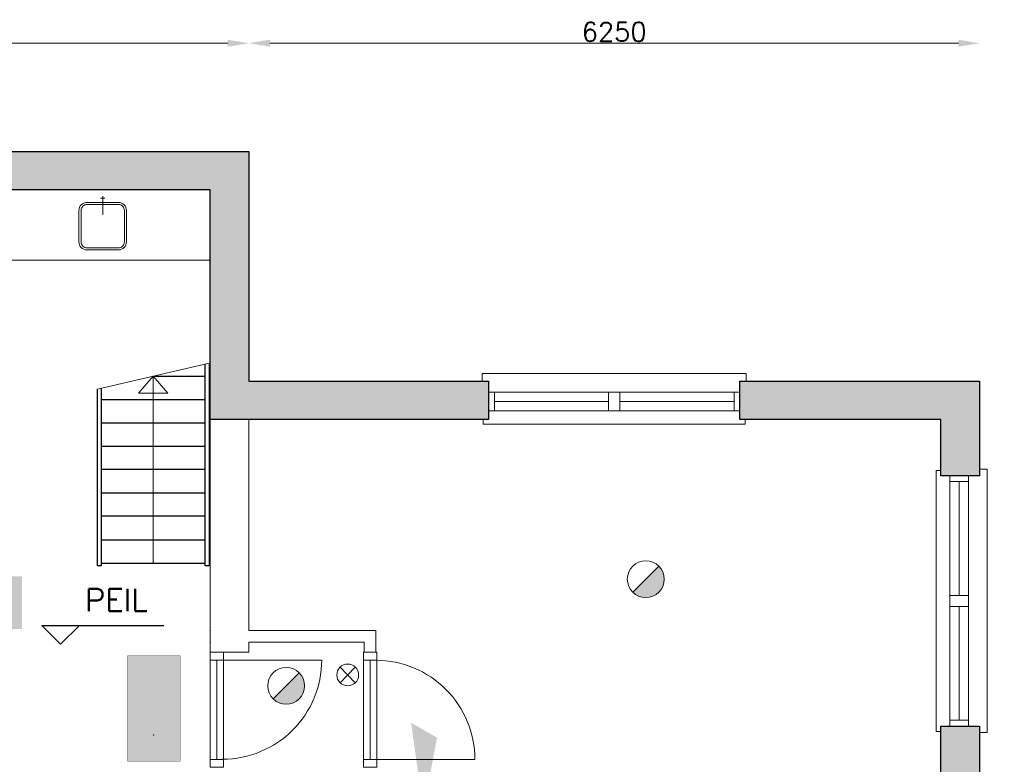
# Model space of a CAD drawing. Header units: millimetres. Extents: x -13022 to 1371524, y -38729 to 632593.
# Tile 44 of 256: x 637969 to 646391, y -6760 to -390. Entities that reach past the tile are written whole.
import ezdxf

# ---------------------------------------------------------------- set-up
doc = ezdxf.new("R2010")
doc.units = ezdxf.units.MM
doc.header["$LTSCALE"] = 35
doc.set_wipeout_variables(frame=1)
doc.linetypes.add('DASHED', pattern=[200, 100, -100])
for name, color, linetype, lineweight in [('A OPMER', 10, 'Continuous', 50), ('Al65----_beveiliging-inst', 92, 'Continuous', 9), ('B6 TEKST', 7, 'Continuous', 25), ('B95 tekst', 7, 'Continuous', 25), ('brandveiligheid voorzieningen', 10, 'Continuous', 9)]:
    doc.layers.add(name, color=color, linetype=linetype, lineweight=lineweight)
for name, color, linetype in [('LAYER102', 1, 'Continuous'), ('LAYER111', 7, 'Continuous'), ('LAYER21', 253, 'Continuous'), ('LAYER22', 7, 'Continuous'), ('LAYER24', 7, 'Continuous'), ('LAYER28', 7, 'Continuous'), ('LAYER30', 7, 'Continuous'), ('LAYER31', 7, 'Continuous'), ('LAYER73', 7, 'Continuous')]:
    doc.layers.add(name, color=color, linetype=linetype)
doc.styles.add('SIMPLEX', font='SIMPLEX.SHX', dxfattribs={"width": 0.75})
doc.styles.get("Standard").update_dxf_attribs({"font": 'simplex.shx'})
doc.dimstyles.new('~R----C~', dxfattribs={"dimtxt": 162, "dimasz": 180, "dimexe": 0.18, "dimexo": 0.0625, "dimgap": 16.2, "dimtad": 1, "dimdec": 0, "dimzin": 0, "dimdsep": 46, "dimtxsty": 'Standard', "dimcen": 0.09, "dimse1": 1, "dimse2": 1, "dimclrd": 7, "dimadec": 0, "dimazin": 0, "dimtfac": 1, "dimtdec": 4, "dimtmove": 0, "dimatfit": 3, "dimfxl": 1, "dimtolj": 1, "dimtzin": 0, "dimlwd": 13, "dimarcsym": 0})

# ---------------------------------------------------------------- blocks, each defined once
blk = doc.blocks.new('*D160')
at = {"layer": 'Defpoints', "color": 0, "linetype": 'Continuous', "transparency": 16777216}
for p in [(644377.9, -3480.9), (650942.9, -3480.9), (643563.9, -10640.9)]:
    blk.add_point(p, dxfattribs=at)
at = {"layer": 'LAYER102', "color": 7, "linetype": 'Continuous', "lineweight": 13, "transparency": 16777216}
blk.add_line((650942.9, -10460.9), (650942.9, -3660.9), dxfattribs=at)
at = {"layer": 'LAYER102', "color": 7, "linetype": 'Continuous', "transparency": 16777216}
for points in [[(650912.9, -3660.9), (650972.9, -3660.9), (650942.9, -3480.9)], [(650912.9, -10460.9), (650972.9, -10460.9), (650942.9, -10640.9)]]:
    blk.add_solid(points, dxfattribs=at)
at = {"layer": 'LAYER102', "color": 0, "linetype": 'Continuous', "lineweight": 0, "transparency": 16777216, "insert": (650845.7, -7060.9), "char_height": 162, "attachment_point": 5, "rotation": 90}
blk.add_mtext('\\A1;7160', dxfattribs=at)
blk = doc.blocks.new('*D161')
at = {"layer": 'Defpoints', "color": 0, "linetype": 'Continuous', "transparency": 16777216}
for p in [(639928.9, -1515.9), (650942.9, -1515.9), (644377.9, -3480.9)]:
    blk.add_point(p, dxfattribs=at)
at = {"layer": 'LAYER102', "color": 7, "linetype": 'Continuous', "lineweight": 13, "transparency": 16777216}
blk.add_line((650942.9, -3300.9), (650942.9, -1695.9), dxfattribs=at)
at = {"layer": 'LAYER102', "color": 7, "linetype": 'Continuous', "transparency": 16777216}
for points in [[(650912.9, -1695.9), (650972.9, -1695.9), (650942.9, -1515.9)], [(650912.9, -3300.9), (650972.9, -3300.9), (650942.9, -3480.9)]]:
    blk.add_solid(points, dxfattribs=at)
at = {"layer": 'LAYER102', "color": 0, "linetype": 'Continuous', "lineweight": 0, "transparency": 16777216, "insert": (650845.7, -2498.4), "char_height": 162, "attachment_point": 5, "rotation": 90}
blk.add_mtext('\\A1;1965', dxfattribs=at)
blk = doc.blocks.new('*D162')
at = {"layer": 'Defpoints', "color": 0, "linetype": 'Continuous', "transparency": 16777216}
for p in [(639928.9, -590.9), (626368.9, -1515.9), (639928.9, -1515.9)]:
    blk.add_point(p, dxfattribs=at)
at = {"layer": 'LAYER102', "color": 7, "linetype": 'Continuous', "lineweight": 13, "transparency": 16777216}
blk.add_line((626548.9, -590.9), (639748.9, -590.9), dxfattribs=at)
at = {"layer": 'LAYER102', "color": 7, "linetype": 'Continuous', "transparency": 16777216}
for points in [[(626548.9, -560.9), (626548.9, -620.9), (626368.9, -590.9)], [(639748.9, -560.9), (639748.9, -620.9), (639928.9, -590.9)]]:
    blk.add_solid(points, dxfattribs=at)
at = {"layer": 'LAYER102', "color": 0, "linetype": 'Continuous', "lineweight": 0, "transparency": 16777216, "insert": (633148.9, -493.7), "char_height": 162, "attachment_point": 5}
blk.add_mtext('\\A1;13560', dxfattribs=at)
blk = doc.blocks.new('*D163')
at = {"layer": 'Defpoints', "color": 0, "linetype": 'Continuous', "transparency": 16777216}
for p in [(646178.9, -590.9), (639928.9, -1515.9), (646178.9, -3480.9)]:
    blk.add_point(p, dxfattribs=at)
at = {"layer": 'LAYER102', "color": 7, "linetype": 'Continuous', "lineweight": 13, "transparency": 16777216}
blk.add_line((640108.9, -590.9), (645998.9, -590.9), dxfattribs=at)
at = {"layer": 'LAYER102', "color": 7, "linetype": 'Continuous', "transparency": 16777216}
for points in [[(640108.9, -560.9), (640108.9, -620.9), (639928.9, -590.9)], [(645998.9, -560.9), (645998.9, -620.9), (646178.9, -590.9)]]:
    blk.add_solid(points, dxfattribs=at)
at = {"layer": 'LAYER102', "color": 0, "linetype": 'Continuous', "lineweight": 0, "transparency": 16777216, "insert": (643053.9, -493.7), "char_height": 162, "attachment_point": 5}
blk.add_mtext('\\A1;6250', dxfattribs=at)
blk = doc.blocks.new('Handbrandmelder')
at = {"layer": 'brandveiligheid voorzieningen', "true_color": 0xffffff}
h = blk.add_hatch(color=7, dxfattribs=at)
h.paths.add_polyline_path([(-1.3623, 6.704), (-1.3623, 4.818), (-0.8616, 4.818), (-0.8616, 5.105), (-1.0867, 5.105), (-1.0867, 6.416), (0.2412, 6.416), (0.2412, 5.105), (0.0423, 5.105), (0.0423, 4.818), (0.5292, 4.818), (0.5292, 6.704)])
edge = h.paths.add_edge_path()
edge.add_line((-0.7744, 0.795), (1.2172, 0.795))
edge.add_arc((1.1848, 0.9151), 0.1244, 285.097845, 344.573813)
edge.add_arc((1.1955, 0.8747), 0.1095, 3.814851, 78.556999)
edge.add_arc((1.2155, 1.0811), 0.0991, 186.406081, 271.011898, ccw=False)
edge.add_arc((0.8951, 1.4295), 0.4225, 301.679206, 358.707701)
edge.add_line((1.3175, 1.42), (1.3175, 3.356))
edge.add_arc((1.0815, 3.3696), 0.2364, 356.700991, 450.505791)
edge.add_arc((1.0751, 3.3423), 0.2637, 89.061593, 168.70314)
edge.add_line((0.8165, 3.394), (0.8165, 3.518))
edge.add_arc((0.5556, 3.5071), 0.2611, 2.39047, 87.792584)
edge.add_arc((0.5705, 3.5064), 0.2616, 91.041001, 151.564737)
edge.add_line((0.3404, 3.631), (0.3404, 3.643))
edge.add_arc((0.0798, 3.6324), 0.2608, 2.337798, 87.799547)
edge.add_arc((0.0991, 3.6332), 0.26, 92.052962, 177.832561)
edge.add_line((-0.1607, 3.643), (-0.1607, 4.967))
edge.add_arc((-0.411, 4.968), 0.2503, 359.76141, 447.144807)
edge.add_arc((-0.3888, 4.9577), 0.2605, 92.124608, 177.943914)
edge.add_line((-0.6492, 4.967), (-0.6492, 2.557))
edge.add_arc((-0.7221, 2.5577), 0.0729, 299.050174, 359.424387, ccw=False)
edge.add_line((-0.6867, 2.494), (-0.7618, 2.457))
edge.add_line((-0.7618, 2.457), (-0.7868, 2.457))
edge.add_line((-0.7868, 2.457), (-0.8745, 2.569))
edge.add_line((-0.8745, 2.569), (-0.8745, 3.419))
edge.add_arc((-1.0861, 3.4433), 0.213, 353.435435, 446.970057)
edge.add_arc((-1.078, 3.4209), 0.2351, 89.220046, 180.466534)
edge.add_line((-1.3131, 3.419), (-1.3131, 2.282))
edge.add_line((-1.3131, 2.282), (-1.3131, 2.219))
edge.add_arc((0.9801, 3.0528), 2.4401, 199.980806, 224.025181)
edge.add_arc((-28.5646, 4.7292), 27.994, 352.668719, 353.081248, ccw=False)
edge.add_arc((-0.073, 1.0253), 0.7382, 169.723152, 198.178085)
edge = h.paths.add_edge_path(flags=17)
edge.add_arc((-0.4353, 5.7799), 0.3921, 271.833261, 357.970029)
edge.add_arc((-0.4345, 5.7425), 0.3917, 3.443844, 88.288775)
edge.add_arc((-0.4184, 5.7498), 0.3842, 90.654144, 177.583048)
edge.add_arc((-0.4087, 5.7816), 0.3939, 182.273303, 267.953611)
at = {"layer": 'Al65----_beveiliging-inst', "color": 7, "true_color": 0xffffff}
blk.add_solid([(-3.75, 0), (3.75, 0), (-3.75, 7.5), (3.75, 7.5)], dxfattribs=at)
at = {"layer": 'Al65----_beveiliging-inst', "color": 10}
blk.add_solid([(-3.5, 0.25), (3.5, 0.25), (-3.5, 7.25), (3.5, 7.25)], dxfattribs=at)
at = {"layer": 'brandveiligheid voorzieningen', "color": 7, "true_color": 0xffffff}
for points in [[(-1.3623, 6.704), (-1.3623, 4.818)], [(0.5292, 6.704), (-1.3623, 6.704)], [(-1.0867, 5.105), (-1.0867, 6.416)], [(-1.0867, 6.416), (0.2412, 6.416)], [(0.2412, 6.416), (0.2412, 5.105)], [(0.5292, 4.818), (0.5292, 6.704)], [(-1.3623, 4.818), (-0.8616, 4.818)], [(-0.8616, 5.105), (-1.0867, 5.105)], [(-0.8616, 4.818), (-0.8616, 5.105)], [(-0.6492, 4.967), (-0.6492, 2.557)], [(-0.1607, 3.643), (-0.1607, 4.967)], [(0.2412, 5.105), (0.0423, 5.105)], [(0.0423, 5.105), (0.0423, 4.818)], [(0.0423, 4.818), (0.5292, 4.818)], [(-1.3131, 3.419), (-1.3131, 2.282)], [(-0.8745, 2.569), (-0.8745, 3.419)], [(0.3404, 3.631), (0.3404, 3.643)], [(0.8165, 3.394), (0.8165, 3.518)], [(1.3175, 1.42), (1.3175, 3.356)], [(-1.3131, 2.282), (-1.3131, 2.219)], [(-0.7868, 2.457), (-0.8745, 2.569)], [(-0.7618, 2.457), (-0.7868, 2.457)], [(-0.6867, 2.494), (-0.7618, 2.457)], [(-0.7744, 0.795), (1.2172, 0.795)]]:
    blk.add_lwpolyline(points, dxfattribs=at)
for points in [[(-0.8023, 5.766, -0.3986), (-0.4228, 6.134)], [(-0.4228, 5.388, -0.3923), (-0.8023, 5.766)], [(-0.4228, 6.134, -0.3881), (-0.0435, 5.766)], [(-0.0435, 5.766, -0.3946), (-0.4228, 5.388)], [(-0.3985, 5.218, 0.393), (-0.6492, 4.967)], [(-0.1607, 4.967, 0.4009), (-0.3985, 5.218)], [(-1.0748, 3.656, 0.4206), (-1.3131, 3.419)], [(-0.8745, 3.419, 0.4324), (-1.0748, 3.656)], [(0.0898, 3.893, 0.3928), (-0.1607, 3.643)], [(0.3404, 3.643, 0.3912), (0.0898, 3.893)], [(0.5657, 3.768, 0.2704), (0.3404, 3.631)], [(0.8165, 3.518, 0.3909), (0.5657, 3.768)], [(1.0794, 3.606, 0.3622), (0.8165, 3.394)], [(1.3175, 3.356, 0.4338), (1.0794, 3.606)], [(-1.3131, 2.219, 0.1053), (-0.7744, 1.357)], [(-0.6492, 2.557, -0.2697), (-0.6867, 2.494)], [(1.117, 1.07, 0.2541), (1.3175, 1.42)], [(-0.7994, 1.157, 0.1248), (-0.7744, 0.795)], [(-0.7744, 1.357, -0.0018), (-0.7994, 1.157)], [(1.2172, 0.982, -0.3869), (1.117, 1.07)], [(1.3047, 0.882, 0.3382), (1.2172, 0.982)], [(1.2172, 0.795, 0.2655), (1.3047, 0.882)]]:
    blk.add_lwpolyline(points, format="xyb", dxfattribs=at)
blk.add_point((0, 3.75), dxfattribs=at)
blk = doc.blocks.new('Vluchtrichting rechtdoor of naar beneden')
at = {"layer": 'Al65----_beveiliging-inst', "linetype": 'Continuous', "true_color": 0xffffff}
h = blk.add_hatch(color=7, dxfattribs=at)
edge = h.paths.add_edge_path()
edge.add_arc((-2.1449, 5.962), 0.7575, 92.128042, 178.185477)
edge.add_arc((-2.1628, 5.9872), 0.7392, 180.090101, 191.562583)
edge.add_line((-2.887, 5.839), (-4.652, 5.839))
edge.add_line((-4.652, 5.839), (-5.698, 4.787))
edge.add_line((-5.698, 4.787), (-5.285, 4.372))
edge.add_line((-5.285, 4.372), (-4.41, 5.253))
edge.add_line((-4.41, 5.253), (-3.544, 5.253))
edge.add_line((-3.544, 5.253), (-5.527, 3.346))
edge.add_line((-5.527, 3.346), (-6.694, 3.346))
edge.add_line((-6.694, 3.346), (-6.694, 2.613))
edge.add_line((-6.694, 2.613), (-4.496, 2.613))
edge.add_line((-4.496, 2.613), (-4.136, 2.974))
edge.add_line((-4.136, 2.974), (-3.193, 2.026))
edge.add_line((-3.193, 2.026), (-3.193, 0.852))
edge.add_line((-3.193, 0.852), (-2.464, 0.852))
edge.add_line((-2.464, 0.852), (-2.464, 2.33))
edge.add_line((-2.464, 2.33), (-3.621, 3.493))
edge.add_line((-3.621, 3.493), (-3.192, 3.923))
edge.add_line((-3.192, 3.923), (-2.428, 3.154))
edge.add_line((-2.428, 3.154), (-2.033, 3.552))
edge.add_line((-2.033, 3.552), (-2.797, 4.321))
edge.add_line((-2.797, 4.321), (-2.317, 4.803))
edge.add_line((-2.317, 4.803), (-2.317, 5.267))
edge.add_line((-2.317, 5.267), (-2.173, 5.253))
edge.add_arc((-2.2013, 6.0112), 0.7587, 272.13837, 358.096609)
edge.add_arc((-2.2036, 5.9585), 0.7611, 2.072152, 87.692869)
for points in [[(1.1805, 2.889), (1.1805, 5.804), (0.5775, 5.804), (0.5775, 2.889), (-0.571, 2.889), (0.879, 1.421), (2.334, 2.889)], [(3.808, 1.106), (6.433, 1.106), (6.433, 6.344), (3.808, 6.344)]]:
    blk.add_hatch(color=7, dxfattribs=at).paths.add_polyline_path(points)
at = {"layer": 'Al65----_beveiliging-inst', "color": 7, "true_color": 0xffffff, "const_width": 0.05}
blk.add_lwpolyline([(-7.5, 0), (7.5, 0), (7.5, 7.5), (-7.5, 7.5)], close=True, dxfattribs=at)
at = {"layer": 'Al65----_beveiliging-inst', "color": 255}
blk.add_point((3.75, 3.75), dxfattribs=at)
at = {"layer": 'Al65----_beveiliging-inst', "color": 7, "true_color": 0xffffff}
blk.add_solid([(-7.5, 0), (7.5, 0), (-7.5, 7.5), (7.5, 7.5)], dxfattribs=at)
at = {"layer": 'Al65----_beveiliging-inst', "color": 92}
blk.add_solid([(-7.25, 0.25), (7.25, 0.25), (-7.25, 7.25), (7.25, 7.25)], dxfattribs=at)
blk = doc.blocks.new('Brandmelder')
at = {"layer": 'brandveiligheid voorzieningen'}
blk.add_hatch(color=256, dxfattribs=at).paths.add_polyline_path([(76.62, -89.8, 0.198912), (75.85, -87.94), (72.13, -91.66, 0.668179)])
blk.add_line((72.13, -91.66), (75.85, -87.94), dxfattribs=at)
blk.add_circle((73.99, -89.8), 2.63, dxfattribs=at)
blk = doc.blocks.new('Signaalgever (akoestisch)')
at = {"layer": 'Al65----_beveiliging-inst', "color": 10, "linetype": 'Continuous'}
for points in [[(3.71, 0), (3.71, 3.71), (0, 0), (0, 3.71)], [(10.23, 0), (12.38, 3.71), (3.71, 1.24), (3.71, 2.48)]]:
    blk.add_solid(points, dxfattribs=at)
blk = doc.blocks.new('Nevenindicator')
at = {"layer": 'Al65----_beveiliging-inst', "color": 92, "ltscale": 0.7}
for p, q in [((159.19, -81.94), (161.37, -79.75)), ((159.19, -79.75), (161.37, -81.94))]:
    blk.add_line(p, q, dxfattribs=at)
blk.add_circle((160.28, -80.84), 1.55, dxfattribs=at)

msp = doc.modelspace()

# ---------------------------------------------------------------- hatches: boundary and pattern name
at = {"layer": 'LAYER111', "linetype": 'Continuous', "lineweight": 5}
for points in [[(630608.891, -1845.945), (630608.891, -1515.945), (639928.891, -1515.945), (639598.891, -1845.945)], [(644128.891, -3810.948), (644128.891, -3480.948), (646178.891, -3480.945), (645848.891, -3810.946)], [(645848.891, -3810.946), (646178.891, -3480.945), (646178.891, -4290.953), (645848.891, -4290.953)], [(645848.891, -6432.945), (646178.891, -6432.945), (646178.891, -8586.945), (645848.891, -8586.945)]]:
    msp.add_hatch(color=254, dxfattribs=at).paths.add_polyline_path(points, flags=0)

# ---------------------------------------------------------------- linework, layer by layer
at = {"layer": 'B95 tekst'}
for p, q in [((638159.049, -5570.728), (639200.932, -5570.728)), ((638159.049, -5570.728), (638319.05, -5730.73)), ((638479.052, -5570.728), (638319.05, -5730.73))]:
    msp.add_line(p, q, dxfattribs=at)
at = {"layer": 'LAYER21', "color": 7, "linetype": 'Continuous', "lineweight": 25}
for points in [[(639115.688, -3437.945), (639555.891, -3437.945)], [(638666.891, -3542.664), (638666.891, -5060.945), (638633.891, -5060.945), (638633.891, -3550.367)], [(638666.891, -3637.945), (639555.891, -3637.945)], [(638666.891, -3837.945), (639555.891, -3837.945)], [(638666.891, -4037.945), (639555.891, -4037.945)], [(639555.891, -4237.945), (638666.891, -4237.945)], [(638666.891, -4437.945), (639555.891, -4437.945)], [(639555.891, -4637.945), (638666.891, -4637.945)], [(638666.891, -4837.945), (639555.891, -4837.945)], [(638666.891, -5038.945), (639555.891, -5038.945)]]:
    msp.add_lwpolyline(points, dxfattribs=at)
at = {"layer": 'LAYER22', "color": 7, "linetype": 'Continuous', "lineweight": 13}
msp.add_lwpolyline([(637482.891, -2445.945), (637482.891, -1845.945), (639598.891, -1845.945), (639598.891, -2445.945)], close=True, dxfattribs=at)
at = {"layer": 'LAYER22', "color": 7, "linetype": 'DASHED', "lineweight": 13}
msp.add_lwpolyline([(637482.891, -2445.945), (637482.891, -1845.945), (639598.891, -1845.945), (639598.891, -2445.945)], close=True, dxfattribs=at)
at = {"layer": 'LAYER22', "color": 7, "linetype": 'Continuous', "lineweight": 13}
for points in [[(638661.094, -1917.102), (638696.688, -1917.102)], [(638678.891, -1899.102), (638678.891, -2060.102)]]:
    msp.add_lwpolyline(points, dxfattribs=at)
at = {"layer": 'LAYER22', "color": 7, "linetype": 'DASHED', "lineweight": 13}
for points in [[(638661.094, -1917.102), (638696.688, -1917.102)], [(638678.891, -1899.102), (638678.891, -2060.102)]]:
    msp.add_lwpolyline(points, dxfattribs=at)
at = {"layer": 'LAYER24', "color": 7, "linetype": 'DASHED', "lineweight": 13}
msp.add_lwpolyline([(638633.891, -3550.367), (639588.891, -3327.531)], dxfattribs=at)
at = {"layer": 'LAYER24', "color": 7, "linetype": 'Continuous', "lineweight": 18}
for points in [[(638986.391, -3583.945), (639111.391, -3438.945), (639236.391, -3583.945), (638986.391, -3583.945)], [(639111.391, -3438.945), (639111.391, -5038.945)]]:
    msp.add_lwpolyline(points, dxfattribs=at)
at = {"layer": 'LAYER28', "color": 7, "linetype": 'Continuous', "lineweight": 25}
for points in [[(630608.891, -1515.945), (639928.891, -1515.945)], [(639928.891, -1515.945), (639928.891, -3480.953)], [(639598.891, -1845.945), (630608.891, -1845.945)], [(639928.891, -3480.953), (641978.891, -3480.95)], [(641978.891, -3480.95), (641978.891, -3810.95)], [(644128.891, -3480.948), (646178.891, -3480.945)], [(644128.891, -3810.948), (644128.891, -3480.948)], [(646178.891, -3480.945), (646178.891, -4290.953)], [(645848.891, -3810.946), (644128.891, -3810.948)], [(645848.891, -4290.953), (645848.891, -3810.946)], [(646178.891, -4290.953), (645848.891, -4290.953)]]:
    msp.add_lwpolyline(points, dxfattribs=at)
at = {"layer": 'LAYER28', "color": 7, "linetype": 'Continuous', "lineweight": 18}
for points in [[(644183.891, -3480.953), (644183.891, -3415.953), (641923.891, -3415.953), (641923.891, -3480.953)], [(641933.891, -3810.953), (641933.891, -3850.945), (644173.891, -3850.945), (644173.891, -3810.953)], [(645848.891, -4245.953), (645808.891, -4245.953), (645808.891, -6477.945), (645848.891, -6477.945)], [(646178.891, -6487.945), (646243.891, -6487.945), (646243.891, -4235.953), (646178.891, -4235.953)]]:
    msp.add_lwpolyline(points, dxfattribs=at)
at = {"layer": 'LAYER28', "color": 7, "linetype": 'DASHED', "lineweight": 18}
for points in [[(644183.891, -3480.953), (644183.891, -3415.953), (641923.891, -3415.953), (641923.891, -3480.953)], [(641933.891, -3810.953), (641933.891, -3850.945), (644173.891, -3850.945), (644173.891, -3810.953)], [(645848.891, -4245.953), (645808.891, -4245.953), (645808.891, -6477.945), (645848.891, -6477.945)], [(646178.891, -6487.945), (646243.891, -6487.945), (646243.891, -4235.953), (646178.891, -4235.953)]]:
    msp.add_lwpolyline(points, dxfattribs=at)
at = {"layer": 'LAYER28', "color": 7, "linetype": 'Continuous', "lineweight": 25}
msp.add_lwpolyline([(645848.891, -6432.945), (646178.891, -6432.945), (646178.891, -8586.945), (645848.891, -8586.945)], close=True, dxfattribs=at)
at = {"layer": 'LAYER30', "color": 7, "linetype": 'Continuous', "lineweight": 18}
for points in [[(642028.891, -3735.932), (641978.891, -3735.932), (641978.891, -3575.932), (642028.891, -3575.932)], [(643101.391, -3735.943), (643006.391, -3735.942), (643006.391, -3575.942), (643101.391, -3575.943)], [(644128.891, -3735.953), (644078.891, -3735.953), (644078.891, -3575.953), (644128.891, -3575.953)], [(645923.906, -4340.952), (645923.906, -4290.952), (646083.906, -4290.954), (646083.906, -4340.954)], [(645923.891, -5409.445), (645923.891, -5314.445), (646083.891, -5314.446), (646083.891, -5409.446)], [(645923.891, -6432.945), (645923.891, -6382.945), (646083.891, -6382.946), (646083.891, -6432.946)], [(639598.891, -6784.758), (639598.891, -6717.758), (639712.891, -6717.758), (639712.891, -6784.758)], [(640908.891, -6784.758), (640908.891, -6717.758), (641022.891, -6717.758), (641022.891, -6784.758)]]:
    msp.add_lwpolyline(points, close=True, dxfattribs=at)
for points in [[(643006.391, -3575.942), (642028.891, -3575.932)], [(644078.891, -3575.953), (643101.391, -3575.943)], [(643006.391, -3655.942), (642028.891, -3655.932)], [(644078.891, -3655.953), (643101.391, -3655.943)], [(643006.391, -3735.942), (642028.891, -3735.932)], [(644078.891, -3735.953), (643101.391, -3735.943)], [(645923.891, -5314.445), (645923.906, -4340.952)], [(646003.891, -5314.445), (646003.906, -4340.953)], [(646083.891, -5314.446), (646083.906, -4340.954)], [(645923.891, -6382.945), (645923.891, -5409.445)], [(646003.891, -6382.945), (646003.891, -5409.445)], [(646083.891, -6382.946), (646083.891, -5409.446)], [(639598.891, -6717.758), (639598.891, -5867.758)], [(639655.891, -6717.758), (639655.891, -5867.758)], [(639712.891, -6717.758), (639712.891, -5867.758)], [(640908.891, -6717.758), (640908.891, -5867.758)], [(640965.891, -6717.758), (640965.891, -5867.758)], [(641022.891, -6717.758), (641022.891, -5867.758)]]:
    msp.add_lwpolyline(points, dxfattribs=at)
at = {"layer": 'LAYER31', "color": 7, "linetype": 'Continuous', "lineweight": 18}
for points in [[(639704.203, -5867.758), (640552, -5867.758, -0.41421361), (639704.203, -6715.549)], [(641014.203, -6717.758), (641862, -6717.758, 0.41421361), (641014.203, -5869.967)]]:
    msp.add_lwpolyline(points, format="xyb", dxfattribs=at)
at = {"layer": 'LAYER73', "color": 7, "linetype": 'Continuous', "lineweight": 18}
for points in [[(638543.891, -2358.945), (638813.891, -2358.945, 0.41421358), (638881.891, -2290.945), (638881.891, -2020.945, 0.41421358), (638813.891, -1952.945), (638543.891, -1952.945, 0.41421358), (638475.891, -2020.945), (638475.891, -2290.945, 0.41421358), (638543.891, -2358.945)], [(638543.891, -2340.945), (638813.891, -2340.945, 0.41421392), (638863.891, -2290.945), (638863.891, -2020.945, 0.41421358), (638813.891, -1970.945), (638543.891, -1970.945, 0.41421375), (638493.891, -2020.945), (638493.891, -2290.945, 0.41421794), (638543.891, -2340.945)]]:
    msp.add_lwpolyline(points, format="xyb", dxfattribs=at)

# ---------------------------------------------------------------- block references
at = {"ltscale": 0.1, "xscale": 60, "yscale": 60, "zscale": 60, "rotation": 89.99999999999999}
msp.add_blockref('Signaalgever (akoestisch)', (641538.879, -7146.083), dxfattribs=at)
at = {"layer": 'A OPMER', "ltscale": 0.1, "xscale": 60, "yscale": 60, "zscale": 60, "rotation": 270}
msp.add_blockref('Vluchtrichting rechtdoor of naar beneden', (638890.971, -6282.858), dxfattribs=at)
at = {"layer": 'Al65----_beveiliging-inst', "xscale": 60, "yscale": 60, "zscale": 60}
for name, p in [('Brandmelder', (638884.46, 212.307)), ('Handbrandmelder', (637764.544, -5602.455)), ('Brandmelder', (635808.902, -699.977)), ('Nevenindicator', (631157.487, -1144.818))]:
    msp.add_blockref(name, p, dxfattribs=at)

# ---------------------------------------------------------------- texts
at = {"layer": 'B6 TEKST', "style": 'SIMPLEX'}
msp.add_text('PEIL', height=192, dxfattribs=at).set_placement((638528.446, -5449.745))
at = {"layer": 'LAYER102', "color": 7, "linetype": 'Continuous', "lineweight": 0, "insert": (713937.406, -3647.733), "char_height": 162, "attachment_point": 7, "line_spacing_factor": 1.333333}
msp.add_mtext('\\pi-1146.3;{\\fArial|b1|i0|c0|p34;\\H1.2346x;watermistpomp +\\P\\pi-423.95;bassin\\P\\pi-880.14;\\fArial|b0|i0|c0|p34;\\H0.81x;technische ruimte \\P\\pi-390.59;18,9 m2}', dxfattribs=at)

# ---------------------------------------------------------------- dimensions: what is measured, and where the dimension line sits
at = {"layer": 'LAYER102', "color": 7, "linetype": 'Continuous', "lineweight": 0}
for base, p1, p2, picture, middle in [((639928.891, -590.945), (626368.891, -1515.945), (639928.891, -1515.945), '*D162', (633148.891, -493.745)), ((646178.891, -590.945), (639928.891, -1515.945), (646178.891, -3480.945), '*D163', (643053.891, -493.745))]:
    dim = msp.add_linear_dim(base=base, p1=p1, p2=p2, dimstyle='~R----C~', dxfattribs=at)
    dim.commit()
    dim.dimension.update_dxf_attribs({"geometry": picture, "text_midpoint": middle})
for base, p1, p2, picture, middle in [((650942.891, -1515.945), (644377.891, -3480.947), (639928.891, -1515.945), '*D161', (650845.691, -2498.446)), ((650942.891, -3480.947), (643563.891, -10640.945), (644377.891, -3480.947), '*D160', (650845.691, -7060.946))]:
    dim = msp.add_linear_dim(base=base, p1=p1, p2=p2, angle=90, dimstyle='~R----C~', dxfattribs=at)
    dim.commit()
    dim.dimension.update_dxf_attribs({"geometry": picture, "text_midpoint": middle})

# ---------------------------------------------------------------- wipeouts: each hides what was drawn before it
at = {"linetype": 'Continuous', "lineweight": 0}
for points in [[(639598.891, -3810.953), (639763.891, -3810.953), (639928.891, -3810.953), (639928.891, -5615.945), (639763.891, -5665.945), (639598.891, -5615.945)], [(641015.891, -5800.758), (640915.891, -5800.758), (640915.891, -5715.945), (641015.891, -5615.945)]]:
    msp.add_wipeout(points, dxfattribs=at).dxf.layer = 'LAYER111'

# ---------------------------------------------------------------- next in the draw order: hatches: boundary and pattern name
at = {"layer": 'LAYER111', "linetype": 'Continuous', "lineweight": 5}
for points in [[(639598.891, -1845.945), (639928.891, -1515.945), (639928.891, -3480.953), (639598.891, -3810.953)], [(639598.891, -3810.953), (639928.891, -3480.953), (641978.891, -3480.95), (641978.891, -3810.95)]]:
    msp.add_hatch(color=254, dxfattribs=at).paths.add_polyline_path(points, flags=0)

# ---------------------------------------------------------------- next in the draw order: linework, layer by layer
at = {"layer": 'LAYER102', "color": 7, "linetype": 'Continuous', "lineweight": 18}
for points in [[(639598.891, -5615.945), (639598.891, -3810.953)], [(639598.891, -3810.953), (639763.891, -3810.953), (639928.891, -3810.953)], [(639928.891, -3810.953), (639928.891, -5615.945)], [(641015.891, -5615.945), (641015.891, -5800.758)], [(640915.891, -5800.758), (640915.891, -5715.945)], [(641015.891, -5800.758), (640915.891, -5800.758)]]:
    msp.add_lwpolyline(points, dxfattribs=at)
at = {"layer": 'LAYER102', "color": 7, "linetype": 'DASHED', "lineweight": 18}
for points in [[(639598.891, -3810.953), (639763.891, -3810.953), (639928.891, -3810.953)], [(641015.891, -5800.758), (640915.891, -5800.758)]]:
    msp.add_lwpolyline(points, dxfattribs=at)
at = {"layer": 'LAYER21', "color": 7, "linetype": 'Continuous', "lineweight": 25}
msp.add_lwpolyline([(639588.891, -3327.531), (639588.891, -5060.945), (639555.891, -5060.945), (639555.891, -3335.234)], dxfattribs=at)
at = {"layer": 'LAYER28', "color": 7, "linetype": 'Continuous', "lineweight": 25}
for points in [[(639598.891, -3810.953), (639598.891, -1845.945)], [(641978.891, -3810.95), (639598.891, -3810.953)]]:
    msp.add_lwpolyline(points, dxfattribs=at)
at = {"layer": 'LAYER30', "color": 7, "linetype": 'Continuous', "lineweight": 18}
msp.add_lwpolyline([(640908.891, -5867.758), (640908.891, -5800.758), (641022.891, -5800.758), (641022.891, -5867.758)], close=True, dxfattribs=at)

# ---------------------------------------------------------------- next in the draw order: wipeouts: each hides what was drawn before it
at = {"linetype": 'Continuous', "lineweight": 0}
msp.add_wipeout([(641015.891, -5615.945), (640965.891, -5665.945), (640915.891, -5715.945), (639928.891, -5715.945), (639763.891, -5665.945), (639928.891, -5615.945)], dxfattribs=at).dxf.layer = 'LAYER111'

# ---------------------------------------------------------------- next in the draw order: linework, layer by layer
at = {"layer": 'LAYER102', "color": 7, "linetype": 'DASHED', "lineweight": 18}
for points in [[(639928.891, -3810.953), (639928.891, -5615.945)], [(639928.891, -5615.945), (641015.891, -5615.945)], [(641015.891, -5615.945), (641015.891, -5800.758)], [(640915.891, -5800.758), (640915.891, -5715.945)]]:
    msp.add_lwpolyline(points, dxfattribs=at)
at = {"layer": 'LAYER102', "color": 7, "linetype": 'Continuous', "lineweight": 18}
for points in [[(639928.891, -5615.945), (641015.891, -5615.945)], [(640915.891, -5715.945), (639928.891, -5715.945)]]:
    msp.add_lwpolyline(points, dxfattribs=at)

# ---------------------------------------------------------------- next in the draw order: wipeouts: each hides what was drawn before it
at = {"linetype": 'Continuous', "lineweight": 0}
msp.add_wipeout([(639598.891, -5615.945), (639763.891, -5665.945), (639598.891, -5715.945), (639598.891, -5715.945), (639598.891, -5665.945)], dxfattribs=at).dxf.layer = 'LAYER111'

# ---------------------------------------------------------------- next in the draw order: linework, layer by layer
at = {"layer": 'LAYER102', "color": 7, "linetype": 'DASHED', "lineweight": 18}
msp.add_lwpolyline([(639598.891, -5615.945), (639598.891, -3810.953)], dxfattribs=at)
at = {"layer": 'LAYER102', "color": 7, "linetype": 'Continuous', "lineweight": 18}
msp.add_lwpolyline([(639598.891, -5715.945), (639598.891, -5665.945), (639598.891, -5615.945)], dxfattribs=at)
at = {"layer": 'LAYER102', "color": 7, "linetype": 'Continuous', "lineweight": 0}
for p in [(639598.891, -5615.945), (639598.891, -5615.945), (639598.891, -5715.945)]:
    msp.add_point(p, dxfattribs=at)

# ---------------------------------------------------------------- next in the draw order: wipeouts: each hides what was drawn before it
at = {"linetype": 'Continuous', "lineweight": 0}
msp.add_wipeout([(639598.891, -5715.945), (639763.891, -5665.945), (639928.891, -5715.945), (639928.891, -5800.758), (639763.891, -5800.758), (639598.891, -5800.758)], dxfattribs=at).dxf.layer = 'LAYER111'

# ---------------------------------------------------------------- next in the draw order: linework, layer by layer
at = {"layer": 'LAYER102', "color": 7, "linetype": 'DASHED', "lineweight": 18}
for points in [[(639598.891, -5715.945), (639598.891, -5665.945), (639598.891, -5615.945)], [(639598.891, -5800.758), (639598.891, -5715.945)], [(640915.891, -5715.945), (639928.891, -5715.945)], [(639928.891, -5715.945), (639928.891, -5800.758)], [(639928.891, -5800.758), (639763.891, -5800.758), (639598.891, -5800.758)]]:
    msp.add_lwpolyline(points, dxfattribs=at)
at = {"layer": 'LAYER102', "color": 7, "linetype": 'Continuous', "lineweight": 18}
for points in [[(639598.891, -5800.758), (639598.891, -5715.945)], [(639928.891, -5715.945), (639928.891, -5800.758)], [(639928.891, -5800.758), (639763.891, -5800.758), (639598.891, -5800.758)]]:
    msp.add_lwpolyline(points, dxfattribs=at)
at = {"layer": 'LAYER102', "color": 7, "linetype": 'Continuous', "lineweight": 0}
msp.add_point((639598.891, -5715.945), dxfattribs=at)
at = {"layer": 'LAYER30', "color": 7, "linetype": 'Continuous', "lineweight": 18}
msp.add_lwpolyline([(639598.891, -5867.758), (639598.891, -5800.758), (639712.891, -5800.758), (639712.891, -5867.758)], close=True, dxfattribs=at)

doc.saveas('drawing.dxf')
